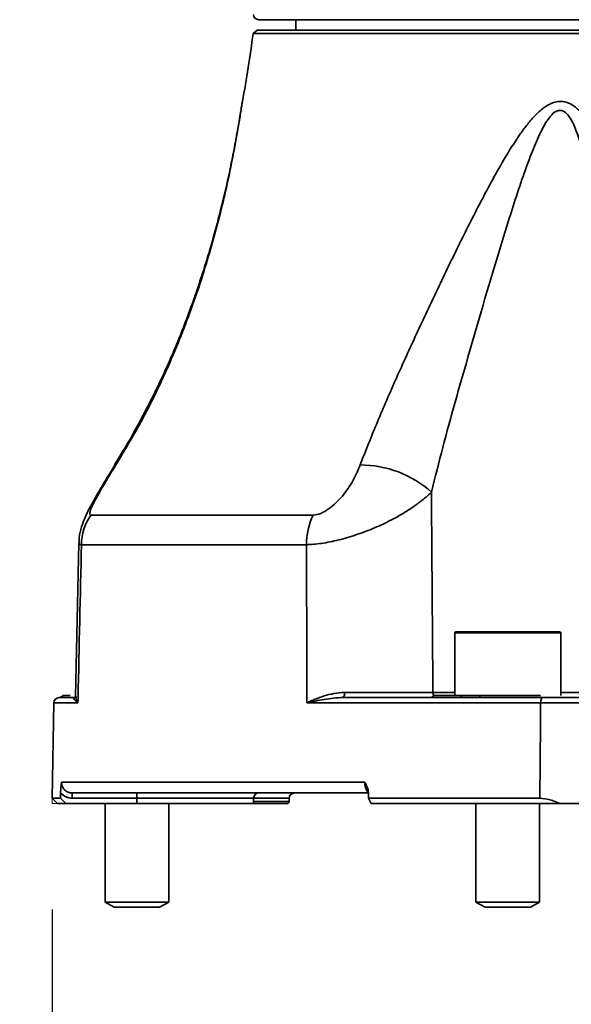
# Model space of a CAD drawing. Header units: millimetres. Extents: x 0 to 297, y 0 to 209.
# Tile 6 of 38: x 82.37 to 87.57, y 52.88 to 62.17. Entities that reach past the tile are written whole.
import ezdxf

# ---------------------------------------------------------------- set-up
doc = ezdxf.new("R2010")
doc.units = ezdxf.units.MM
doc.layers.add('图层0', color=7, linetype='Continuous')
doc.styles.add('SLDTEXTSTYLE0', font='SIMSUN.TTC')
doc.styles.add('SLDTEXTSTYLE5', font='SIMSUN.TTC', dxfattribs={"bigfont": 'bigfont'})
doc.dimstyles.new('SLDDIMSTYLE0', dxfattribs={"dimtxt": 4, "dimasz": 3, "dimexe": 0, "dimexo": 0.0625, "dimgap": 1, "dimtad": 2, "dimlfac": 10, "dimrnd": 1e-09, "dimzin": 12, "dimdsep": 46, "dimtxsty": 'SLDTEXTSTYLE0', "dimsah": 1, "dimcen": 0.09, "dimadec": 0, "dimazin": 3, "dimtfac": 1, "dimtofl": 0, "dimtmove": 0, "dimatfit": 3, "dimfxl": 0, "dimfrac": 2, "dimtolj": 1, "dimtzin": 12, "dimarcsym": 0})
doc.dimstyles.new('SLDDIMSTYLE10', dxfattribs={"dimtxt": 3.5, "dimasz": 3, "dimexe": 0, "dimexo": 0.0625, "dimgap": 0.875, "dimtad": 0, "dimtih": 1, "dimtoh": 1, "dimdec": 6, "dimlfac": 2, "dimrnd": 1e-09, "dimzin": 12, "dimdsep": 46, "dimtxsty": 'SLDTEXTSTYLE0', "dimblk1": 'NONE', "dimblk2": 'NONE', "dimsah": 1, "dimcen": 0, "dimadec": 0, "dimazin": 3, "dimtfac": 1, "dimtmove": 0, "dimatfit": 3, "dimldrblk": 'NONE', "dimfxl": 0, "dimfrac": 2, "dimtolj": 1, "dimtzin": 12, "dimarcsym": 0})
doc.dimstyles.new('SLDDIMSTYLE13', dxfattribs={"dimtxt": 3.5, "dimasz": 3, "dimexe": 0, "dimexo": 0.0625, "dimgap": 0.875, "dimtad": 0, "dimtih": 1, "dimtoh": 1, "dimlfac": 2, "dimrnd": 1e-09, "dimzin": 12, "dimdsep": 46, "dimtxsty": 'SLDTEXTSTYLE0', "dimblk1": 'NONE', "dimblk2": 'NONE', "dimsah": 1, "dimcen": 0, "dimadec": 0, "dimazin": 3, "dimtol": 1, "dimtp": 0.01, "dimtfac": 1, "dimtmove": 0, "dimatfit": 3, "dimldrblk": 'NONE', "dimfxl": 0, "dimfrac": 2, "dimtolj": 1, "dimarcsym": 0})
doc.dimstyles.new('SLDDIMSTYLE4', dxfattribs={"dimtxt": 3.5, "dimasz": 3, "dimexe": 0, "dimexo": 0.0625, "dimgap": 0.875, "dimtad": 0, "dimtih": 1, "dimtoh": 1, "dimlfac": 3, "dimrnd": 1e-09, "dimzin": 12, "dimdsep": 46, "dimtxsty": 'SLDTEXTSTYLE0', "dimblk1": 'NONE', "dimblk2": 'NONE', "dimsah": 1, "dimcen": 0, "dimadec": 0, "dimazin": 3, "dimtol": 1, "dimtp": 0.03, "dimtfac": 1, "dimtmove": 0, "dimatfit": 3, "dimldrblk": 'NONE', "dimfxl": 0, "dimfrac": 2, "dimtolj": 1, "dimarcsym": 0})
doc.dimstyles.new('SLDDIMSTYLE8', dxfattribs={"dimtxt": 3.5, "dimasz": 3, "dimexe": 0, "dimexo": 0.0625, "dimgap": 0.875, "dimtad": 0, "dimtih": 1, "dimtoh": 1, "dimlfac": 3, "dimrnd": 1e-09, "dimzin": 12, "dimdsep": 46, "dimtxsty": 'SLDTEXTSTYLE0', "dimblk1": 'NONE', "dimblk2": 'NONE', "dimsah": 1, "dimcen": 0, "dimadec": 0, "dimazin": 3, "dimtfac": 1, "dimtmove": 0, "dimatfit": 3, "dimldrblk": 'NONE', "dimfxl": 0, "dimfrac": 2, "dimtolj": 1, "dimtzin": 12, "dimarcsym": 0})
doc.dimstyles.new('SLDDIMSTYLE9', dxfattribs={"dimtxt": 3.5, "dimasz": 3, "dimexe": 0, "dimexo": 0.0625, "dimgap": 0.875, "dimtad": 0, "dimtih": 1, "dimtoh": 1, "dimlfac": 2, "dimrnd": 1e-09, "dimzin": 12, "dimdsep": 46, "dimtxsty": 'SLDTEXTSTYLE0', "dimblk1": 'NONE', "dimblk2": 'NONE', "dimsah": 1, "dimcen": 0, "dimadec": 0, "dimazin": 3, "dimtfac": 1, "dimtmove": 0, "dimatfit": 3, "dimldrblk": 'NONE', "dimfxl": 0, "dimfrac": 2, "dimtolj": 1, "dimtzin": 12, "dimarcsym": 0})

# ---------------------------------------------------------------- blocks, each defined once
blk = doc.blocks.new('_D_3')
at = {"layer": '图层0'}
for p, q in [((82.6725, 53.7721), (82.6725, 46.3568)), ((98.2725, 53.7721), (98.2725, 46.3568)), ((82.6725, 47.3568), (98.2725, 47.3568))]:
    blk.add_line(p, q, dxfattribs=at)
for points in [[(82.6725, 47.3568), (85.6725, 46.9068), (85.6725, 47.8068)], [(98.2725, 47.3568), (95.2725, 47.8068), (95.2725, 46.9068)]]:
    blk.add_solid(points, dxfattribs=at)
at = {"layer": '图层0', "char_height": 4, "attachment_point": 1, "style": 'SLDTEXTSTYLE0'}
for s, insert in [('%%c', (84.7694, 52.0114)), ('156', (89.1922, 52.0114))]:
    blk.add_mtext(s, dxfattribs=dict(at, insert=insert))
blk = doc.blocks.new('_D_7')
at = {"layer": '图层0'}
for p, q in [((70.2225, 76.7721), (53.3021, 76.7721)), ((54.3021, 76.7721), (54.3021, 54.7721)), ((81.7225, 54.7721), (53.3021, 54.7721))]:
    blk.add_line(p, q, dxfattribs=at)
for points in [[(54.3021, 76.7721), (53.8521, 73.7721), (54.7521, 73.7721)], [(54.3021, 54.7721), (54.7521, 57.7721), (53.8521, 57.7721)]]:
    blk.add_solid(points, dxfattribs=at)
at = {"layer": '图层0', "insert": (49.6476, 62.2804), "char_height": 4, "attachment_point": 1, "rotation": 90, "style": 'SLDTEXTSTYLE0'}
blk.add_mtext('220', dxfattribs=at)
blk = doc.blocks.new('_D_9')
at = {"layer": '图层0'}
for p, q in [((75.3225, 110.2971), (75.3225, 104.5851)), ((75.3225, 105.5851), (56.903, 105.5851)), ((75.3225, 105.5851), (90.4725, 105.5851))]:
    blk.add_line(p, q, dxfattribs=at)
for points in [[(75.3225, 105.5851), (78.3225, 105.1351), (78.3225, 106.0351)], [(90.4725, 105.5851), (87.4725, 106.0351), (87.4725, 105.1351)]]:
    blk.add_solid(points, dxfattribs=at)
at = {"layer": '图层0', "insert": (56.903, 110.2396), "char_height": 4, "attachment_point": 1, "style": 'SLDTEXTSTYLE0'}
blk.add_mtext('151.5', dxfattribs=at)
blk = doc.blocks.new('_D_10')
at = {"layer": '图层0'}
for p, q in [((72.7225, 71.3471), (72.7225, 64.7721)), ((72.7225, 65.7721), (56.903, 65.7721)), ((72.7225, 65.7721), (90.4725, 65.7721))]:
    blk.add_line(p, q, dxfattribs=at)
for points in [[(72.7225, 65.7721), (75.7225, 65.3221), (75.7225, 66.2221)], [(90.4725, 65.7721), (87.4725, 66.2221), (87.4725, 65.3221)]]:
    blk.add_solid(points, dxfattribs=at)
at = {"layer": '图层0', "insert": (56.903, 70.4266), "char_height": 4, "attachment_point": 1, "style": 'SLDTEXTSTYLE0'}
blk.add_mtext('177.5', dxfattribs=at)
blk = doc.blocks.new('_D_11')
at = {"layer": '图层0'}
for p, q in [((86.4225, 172.4221), (43.7225, 172.4221)), ((44.7225, 172.4221), (44.7225, 54.7721)), ((81.7225, 54.7721), (43.7225, 54.7721))]:
    blk.add_line(p, q, dxfattribs=at)
for centre, start, end in [((42.3947, 115.9249), 63.43495, 116.56505), ((42.3947, 111.2693), 243.43495, 296.56505)]:
    blk.add_arc(centre, 5.2051, start, end, dxfattribs=at)
for points in [[(44.7225, 172.4221), (44.2725, 169.4221), (45.1725, 169.4221)], [(44.7225, 54.7721), (45.1725, 57.7721), (44.2725, 57.7721)]]:
    blk.add_solid(points, dxfattribs=at)
at = {"layer": '图层0', "insert": (40.0679, 106.6137), "char_height": 4, "attachment_point": 1, "rotation": 90, "style": 'SLDTEXTSTYLE0'}
blk.add_mtext('1176.5', dxfattribs=at)
blk = doc.blocks.new('SW_SYMBOL_HOLE_DEPTH')
at = {"layer": '图层0', "color": 0}
for p, q in [((0, 875), (800, 875)), ((400, 875), (400, 75)), ((100, 555), (400, 75)), ((700, 555), (400, 75))]:
    blk.add_line(p, q, dxfattribs=at)
blk = doc.blocks.new('_D_19')
at = {"layer": '图层0'}
blk.add_line((194.1978, 127.557), (173.1442, 127.557), dxfattribs=at)
at = {"layer": '图层0', "xscale": 0.004072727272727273, "yscale": 0.004072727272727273, "zscale": 0.004072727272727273}
blk.add_blockref('SW_SYMBOL_HOLE_DEPTH', (186.9072, 127.8434), dxfattribs=at)
at = {"layer": '图层0', "attachment_point": 1, "style": 'SLDTEXTSTYLE0'}
for s, insert, char_height in [('0.03', (182.2517, 132.4579), 2), ('+', (181.0878, 132.4579), 2), ('%%c', (173.1442, 131.6298), 3.5), ('4', (177.0142, 131.6298), 3.5), ('6', (190.5735, 131.6298), 3.5), ('0', (182.2517, 130.1302), 2)]:
    blk.add_mtext(s, dxfattribs=dict(at, insert=insert, char_height=char_height))
blk = doc.blocks.new('_None')
blk = doc.blocks.new('_D_23')
at = {"layer": '图层0'}
blk.add_line((235.9549, 182.9788), (261.7804, 182.9788), dxfattribs=at)
at = {"layer": '图层0', "char_height": 3.5, "attachment_point": 1}
for s, insert, style in [(' 贯穿', (251.5964, 186.0505), 'SLDTEXTSTYLE5'), ('%%c', (241.616, 186.0505), 'SLDTEXTSTYLE0'), ('6-', (237.5424, 186.0505), 'SLDTEXTSTYLE0'), ('6.6', (245.486, 186.0505), 'SLDTEXTSTYLE0'), ('圆周均布', (241.5142, 181.9769), 'SLDTEXTSTYLE5')]:
    blk.add_mtext(s, dxfattribs=dict(at, insert=insert, style=style))
blk = doc.blocks.new('_D_24')
at = {"layer": '图层0'}
blk.add_line((192.5182, 91.6581), (176.8767, 91.6581), dxfattribs=at)
at = {"layer": '图层0', "char_height": 3.5, "attachment_point": 1, "style": 'SLDTEXTSTYLE0'}
for s, insert in [('%%c', (182.9871, 95.7308)), ('PCD', (176.8767, 95.7308)), ('50', (186.8571, 95.7308))]:
    blk.add_mtext(s, dxfattribs=dict(at, insert=insert))
blk = doc.blocks.new('_D_25')
at = {"layer": '图层0'}
blk.add_line((200.0449, 96.4062), (225.6667, 96.4062), dxfattribs=at)
at = {"layer": '图层0', "xscale": 0.004072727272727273, "yscale": 0.004072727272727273, "zscale": 0.004072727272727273}
blk.add_blockref('SW_SYMBOL_HOLE_DEPTH', (217.9268, 96.2651), dxfattribs=at)
at = {"layer": '图层0', "char_height": 3.5, "attachment_point": 1}
for s, insert, style in [('4 x  M6 ', (201.6324, 100.0514), 'SLDTEXTSTYLE0'), (' 7', (221.5931, 100.0514), 'SLDTEXTSTYLE0'), ('圆周均布', (205.5023, 95.9778), 'SLDTEXTSTYLE5')]:
    blk.add_mtext(s, dxfattribs=dict(at, insert=insert, style=style))
blk = doc.blocks.new('_D_28')
at = {"layer": '图层0'}
blk.add_line((213.01, 48.241), (234.0635, 48.241), dxfattribs=at)
at = {"layer": '图层0', "xscale": 0.004072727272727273, "yscale": 0.004072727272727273, "zscale": 0.004072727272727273}
blk.add_blockref('SW_SYMBOL_HOLE_DEPTH', (228.3605, 48.5274), dxfattribs=at)
at = {"layer": '图层0', "attachment_point": 1, "style": 'SLDTEXTSTYLE0'}
for s, insert, char_height in [('0.01', (223.7049, 53.1419), 2), ('+', (222.541, 53.1419), 2), ('%%c', (214.5975, 52.3137), 3.5), ('6', (218.4674, 52.3137), 3.5), ('6', (232.0267, 52.3137), 3.5), ('0', (223.7049, 50.8141), 2)]:
    blk.add_mtext(s, dxfattribs=dict(at, insert=insert, char_height=char_height))

msp = doc.modelspace()

# ---------------------------------------------------------------- linework, layer by layer
at = {"color": 7, "linetype": 'Continuous', "lineweight": 35}
for p, q in [((96.32245436, 62.17207843), (84.62245436, 62.17207843)), ((84.97245436, 62.17207843), (84.97245436, 62.07207843)), ((84.60683411, 62.07207843), (84.56879965, 62.04225637)), ((90.47245436, 62.04225637), (84.56879965, 62.04225637)), ((84.60683411, 62.07207843), (96.3380746, 62.07207843)), ((83.03828677, 57.49592613), (85.13671441, 57.49592613)), ((82.92541903, 57.23109224), (82.89411078, 55.7833638)), ((85.07279982, 57.21577009), (82.949236, 57.21577009)), ((86.47245436, 56.38207843), (86.47245436, 55.79207843)), ((86.48245436, 56.39207843), (87.46245436, 56.39207843)), ((87.47245436, 55.79207843), (87.47245436, 56.38207843)), ((82.77245466, 55.79207843), (82.77934413, 55.79207843)), ((82.77934413, 55.79207843), (82.84254856, 55.79207843)), ((86.27245436, 55.79207843), (86.54105432, 55.79207843)), ((86.54105432, 55.79207843), (86.71074417, 55.79207843)), ((86.71074417, 55.79207843), (87.28291051, 55.79207843)), ((82.6890519, 55.72295105), (82.67331214, 54.82122065)), ((82.73973783, 55.77207843), (82.87593006, 55.77207843)), ((82.87593006, 55.77207843), (82.90105095, 55.77207843)), ((87.28322268, 55.72295105), (85.07791481, 55.72295105)), ((85.41966541, 55.77207843), (86.51640289, 55.77207843)), ((86.6957893, 55.77207843), (87.30370695, 55.77207843)), ((82.76095251, 54.97382367), (85.62253923, 54.97382367)), ((85.65659821, 54.87207843), (82.86256188, 54.87207843)), ((82.86256188, 54.87207843), (82.86256188, 54.82338727)), ((83.47245436, 54.87207843), (83.47245436, 54.82338727)), ((82.67331214, 54.82122065), (82.72245436, 54.77207843)), ((82.67331214, 54.82122065), (82.75145788, 54.82122065)), ((82.80091605, 54.77207843), (82.72245436, 54.77207843)), ((82.80091605, 54.77207843), (82.75145788, 54.82122065)), ((83.47245436, 54.77207843), (82.80091605, 54.77207843)), ((83.47245436, 54.82338727), (82.86256188, 54.82338727)), ((83.17245436, 54.77207843), (83.17245436, 53.84207696)), ((83.47245436, 54.82338727), (83.47245436, 54.77207843)), ((84.57245436, 54.77207843), (83.47245436, 54.77207843)), ((83.77245436, 53.84207696), (83.77245436, 54.77207843)), ((84.57245436, 54.77207843), (84.57379793, 54.82338727)), ((84.88887708, 54.77207843), (84.57245436, 54.77207843)), ((84.90887403, 54.79172938), (84.90941901, 54.82295105)), ((85.65821374, 54.82122065), (85.68405726, 54.77207843)), ((85.65821374, 54.82122065), (87.27524359, 54.82122065)), ((87.46388865, 54.77207843), (85.68405726, 54.77207843)), ((86.67245436, 54.77207843), (86.67245436, 53.84207696)), ((87.27245436, 53.84207696), (87.27245436, 54.77207843)), ((83.17245436, 53.84207696), (83.25905436, 53.79207843)), ((83.17245436, 53.84207696), (83.77245436, 53.84207696)), ((83.68585436, 53.79207843), (83.77245436, 53.84207696)), ((86.67245436, 53.84207696), (86.75905436, 53.79207843)), ((86.67245436, 53.84207696), (87.27245436, 53.84207696)), ((87.18585436, 53.79207843), (87.27245436, 53.84207696)), ((83.25905436, 53.79207843), (83.68585436, 53.79207843)), ((86.75905436, 53.79207843), (87.18585436, 53.79207843))]:
    msp.add_line(p, q, dxfattribs=at)
at = {"color": 8, "linetype": 'Continuous', "lineweight": 35}
for p, q in [((83.26583315, 57.96790992), (83.27489321, 57.96839249)), ((87.47245436, 56.38207843), (86.47245436, 56.38207843)), ((86.26620409, 55.82120581), (86.47245436, 55.82120581)), ((87.47245436, 55.82120581), (87.75512871, 55.82120581)), ((82.91614943, 55.72295105), (82.6890519, 55.72295105)), ((84.57379793, 54.82338727), (83.47245436, 54.82338727)), ((84.57296894, 54.79172938), (84.90887403, 54.79172938)), ((84.90941901, 54.82295105), (84.5737865, 54.82295105))]:
    msp.add_line(p, q, dxfattribs=at)
at = {"color": 7, "linetype": 'Continuous', "lineweight": 18}
for p in [(82.67331214, 54.82122065), (82.72245436, 54.77207843)]:
    msp.add_line(p, (82.67245436, 54.77207843), dxfattribs=at)
at = {"color": 7, "linetype": 'Continuous', "lineweight": 35, "flags": 128}
for points in [[(86.6957893, 55.77207843), (86.69795126, 55.77241394), (86.70008421, 55.77341598), (86.70215951, 55.77507109), (86.70414933, 55.77735707), (86.70602694, 55.78024323), (86.70776717, 55.78369084), (86.70934664, 55.78765363), (86.71074417, 55.79207843)], [(87.27524359, 54.82122065), (87.28143664, 55.52111283), (87.28322268, 55.72295105)], [(87.30370695, 55.77207843), (87.2997539, 55.77113886), (87.29594943, 55.76835545), (87.2924365, 55.76383283), (87.28934715, 55.75774095), (87.28679748, 55.75030877), (87.28488331, 55.74181562), (87.2836766, 55.73258069), (87.28322268, 55.72295105)]]:
    msp.add_lwpolyline(points, dxfattribs=at)
at = {"color": 7, "linetype": 'Continuous', "lineweight": 35}
for centre, radius, start, end in [((84.62245436, 62.22207843), 0.05, 180, 270), ((74.64489597, 63.273571), 10, 349.199269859, 352.927137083), ((85.58019008, 56.95974347), 1.00864908, 48.216418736, 89.981538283), ((83.45963785, 57.20776399), 0.51046464, 145.631763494, 179.101339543), ((85.72964045, 57.21328769), 0.65684532, 154.513602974, 179.783463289), ((86.48245436, 56.38207843), 0.01, 90, 180), ((87.46245436, 56.38207843), 0.01, 0, 90), ((82.73967034, 55.82142855), 0.04935017, 270.078353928, 323.506475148), ((85.37435063, 55.80967429), 0.0588802, 320.318861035, 10.931178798), ((86.23245436, 55.82207843), 0.05, 270, 323.130102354), ((86.51296984, 55.80150224), 0.02962341, 276.654952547, 341.45071197), ((82.73904429, 55.72207843), 0.05, 90, 179), ((84.62378079, 54.82207843), 0.05, 90, 178.5), ((84.95941139, 54.82207843), 0.05, 90, 179), ((84.88887708, 54.79207843), 0.02, 270, 359)]:
    msp.add_arc(centre, radius, start, end, dxfattribs=at)
at = {"color": 8, "linetype": 'Continuous', "lineweight": 35}
msp.add_arc((86.32448961, 55.82141619), 0.0582859, 180.206807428, 210.221373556, dxfattribs=at)
at = {"color": 7, "linetype": 'Continuous', "lineweight": 35}
for centre, major_axis, ratio, start_param, end_param in [((90.47245436, -378.15174763), (0, 586.44922816), 0.0195198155, 0.7401320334, 0.7402562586), ((99.3375315, -378.15174763), (-13.30056998, 586.4492138), 0.0097548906, 0.7399107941, 0.7400350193)]:
    msp.add_ellipse(centre, major_axis=major_axis, ratio=ratio, start_param=start_param, end_param=end_param, dxfattribs=at)
for points, knots in [([(84.46779473, 61.39952612), (84.46720471, 61.39645092), (84.46638789, 61.39219363), (84.46559624, 61.3873079), (84.46533406, 61.38566478), (84.46522494, 61.38497206), (84.46513313, 61.38438589), (84.46501432, 61.38362164), (84.46451163, 61.38036572), (84.46202186, 61.36425649), (84.45362816, 61.31122418), (84.4410674, 61.23378742), (84.42182966, 61.12106877), (84.39284461, 60.9627411), (84.34782783, 60.73847998), (84.28282576, 60.45025999), (84.18790753, 60.08517411), (84.06281146, 59.67539013), (83.90625062, 59.24166842), (83.73588661, 58.84107782), (83.55934757, 58.48463626), (83.40522854, 58.20238417), (83.30220743, 58.03621658), (83.26143713, 57.97045625)], [0, 0, 0, 0, 0.00234544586, 0.0032470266, 0.00361951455, 0.00389433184, 0.00428737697, 0.00507718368, 0.00763839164, 0.02890281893, 0.05134193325, 0.07713889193, 0.10966241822, 0.15878749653, 0.21743784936, 0.30164579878, 0.39961149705, 0.51943117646, 0.63965065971, 0.75786678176, 0.85416308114, 0.94228548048, 1, 1, 1, 1]), ([(84.46488054, 61.38274321), (84.46485262, 61.38256205), (84.46472607, 61.38174077), (84.46384294, 61.37597071), (84.46190984, 61.3636804), (84.46110965, 61.35859293)], [0, 0, 0, 0, 0.1422606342, 0.644945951, 1, 1, 1, 1]), ([(85.58051508, 57.96839249), (85.63115731, 58.10334141), (85.68582527, 58.23910391), (85.80038375, 58.51254224), (85.8602979, 58.65021407), (85.98380899, 58.92753914), (86.04741402, 59.06719127), (86.17752522, 59.34841351), (86.24411792, 59.49017007), (86.37971562, 59.77460006), (86.44837779, 59.91659488), (86.58817836, 60.19974899), (86.65926043, 60.34093492), (86.76955175, 60.55120875), (86.80693452, 60.62102306), (86.88339354, 60.75923742), (86.92248037, 60.82770895), (87.00372802, 60.96252047), (87.045925, 61.02905301), (87.11333475, 61.12500374), (87.13652294, 61.15636343), (87.18503428, 61.21701958), (87.2101834, 61.24613459), (87.25014396, 61.28685906), (87.26384216, 61.29993594), (87.29226384, 61.32475351), (87.30707204, 61.33655702), (87.33766413, 61.3579576), (87.3534076, 61.3675434), (87.38611009, 61.38372002), (87.40298765, 61.39022393), (87.4369771, 61.39895618), (87.45441247, 61.40124426), (87.48892796, 61.40098362), (87.50575075, 61.39849281), (87.5386038, 61.38923299), (87.55444886, 61.38248759), (87.58435055, 61.36607766), (87.59860357, 61.35633806), (87.63940925, 61.32383768), (87.66342164, 61.29849622), (87.70792477, 61.24387357), (87.72842591, 61.2143945), (87.78542632, 61.12371398), (87.81798035, 61.05991608), (87.87767638, 60.92938492), (87.90466098, 60.86254553), (87.9548402, 60.72707973), (87.97803079, 60.65833011), (88.04289005, 60.4509725), (88.0797533, 60.31197868), (88.14381084, 60.03390554), (88.17091456, 59.89479239), (88.21573673, 59.61693729), (88.23343547, 59.47818723), (88.25870329, 59.20121872), (88.26627225, 59.06299875), (88.26967023, 58.78704744), (88.26551226, 58.64931809), (88.25414461, 58.5117027)], [0, 0, 0, 0, 0.0625, 0.0625, 0.125, 0.125, 0.1875, 0.1875, 0.25, 0.25, 0.3125, 0.3125, 0.375, 0.375, 0.40625, 0.40625, 0.4375, 0.4375, 0.46875, 0.46875, 0.484375, 0.484375, 0.5, 0.5, 0.5078125, 0.5078125, 0.515625, 0.515625, 0.5234375, 0.5234375, 0.53125, 0.53125, 0.5390625, 0.5390625, 0.546875, 0.546875, 0.5546875, 0.5546875, 0.5625, 0.5625, 0.578125, 0.578125, 0.59375, 0.59375, 0.625, 0.625, 0.65625, 0.65625, 0.6875, 0.6875, 0.75, 0.75, 0.8125, 0.8125, 0.875, 0.875, 0.9375, 0.9375, 1, 1, 1, 1]), ([(83.26568956, 57.96749926), (83.23911406, 57.92476952), (83.18230824, 57.8334336), (83.09999047, 57.69586538), (83.03189801, 57.57497252), (82.98284117, 57.47540181), (82.94900681, 57.38553251), (82.92755251, 57.30214966), (82.92794969, 57.24856284), (82.92807764, 57.23130136)], [0, 0, 0, 0, 0.1724392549, 0.3685933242, 0.5676924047, 0.6947102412, 0.8143817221, 0.9402083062, 1, 1, 1, 1]), ([(83.27489321, 57.96839249), (83.24318658, 57.91758257), (83.21247171, 57.86760673), (83.16824023, 57.79395705), (83.15381009, 57.76962796), (83.12577764, 57.72145753), (83.11222462, 57.69769389), (83.08714245, 57.65226606), (83.07550061, 57.63042189), (83.05478955, 57.58896787), (83.04585807, 57.56960843), (83.03278843, 57.53602139), (83.02860306, 57.52158483), (83.02787447, 57.50650701), (83.02856587, 57.50254586), (83.0319229, 57.49728896), (83.03457704, 57.49592613), (83.03828677, 57.49592613)], [0, 0, 0, 0, 0.25, 0.25, 0.375, 0.375, 0.5, 0.5, 0.625, 0.625, 0.75, 0.75, 0.875, 0.875, 0.9375, 0.9375, 1, 1, 1, 1]), ([(85.13671441, 57.49592613), (85.15848605, 57.49592613), (85.1828518, 57.50152676), (85.21996068, 57.51653235), (85.23257547, 57.5226829), (85.25728408, 57.53652929), (85.26948613, 57.54426146), (85.30567763, 57.56956626), (85.32862442, 57.58878961), (85.3719126, 57.62996966), (85.39246129, 57.65216646), (85.43060502, 57.69783144), (85.44845563, 57.72159564), (85.4814195, 57.76974181), (85.49650807, 57.79405806), (85.53825549, 57.86766742), (85.56145946, 57.91761402), (85.58051508, 57.96839249)], [0, 0, 0, 0, 0.125, 0.125, 0.1875, 0.1875, 0.25, 0.25, 0.375, 0.375, 0.5, 0.5, 0.625, 0.625, 0.75, 0.75, 1, 1, 1, 1]), ([(86.25227194, 57.71185977), (86.22024045, 57.68090855), (86.18483171, 57.65054184), (86.10744248, 57.5909058), (86.0654644, 57.56163653), (85.97442592, 57.50417036), (85.92518095, 57.47593112), (85.82271336, 57.42268091), (85.76955157, 57.39763097), (85.65911283, 57.35072821), (85.60290773, 57.32934936), (85.48993345, 57.29127292), (85.4325213, 57.27441226), (85.32134588, 57.24681876), (85.26673988, 57.23586932), (85.16449436, 57.22076075), (85.11627215, 57.21649868), (85.07279982, 57.21577009)], [0, 0, 0, 0, 0.125, 0.125, 0.25, 0.25, 0.375, 0.375, 0.5, 0.5, 0.625, 0.625, 0.75, 0.75, 0.875, 0.875, 1, 1, 1, 1]), ([(86.25227194, 57.71185977), (86.2549968, 57.33157967), (86.25776791, 56.95129957), (86.2605861, 56.57101945), (86.26243834, 56.32108158), (86.26431093, 56.07114369), (86.26620409, 55.82120581)], [0.010401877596, 0.010401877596, 0.010401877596, 0.010401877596, 0.021812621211, 0.021812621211, 0.021812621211, 0.029312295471, 0.029312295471, 0.029312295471, 0.029312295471]), ([(82.949236, 57.21577009), (82.93856909, 56.73453819), (82.92790316, 56.2533076), (82.91723818, 55.77207843), (82.91687526, 55.75570263), (82.91651235, 55.73932684), (82.91614943, 55.72295105)], [0.001563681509, 0.001563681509, 0.001563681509, 0.001563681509, 0.016006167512, 0.016006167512, 0.016006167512, 0.016497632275, 0.016497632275, 0.016497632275, 0.016497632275]), ([(85.07791481, 55.72295105), (85.07785614, 55.73932684), (85.07779757, 55.75570263), (85.07773908, 55.77207843), (85.07602023, 56.2533076), (85.07437473, 56.73453819), (85.07279982, 57.21577009)], [-0.000491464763, -0.000491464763, -0.000491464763, -0.000491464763, 0, 0, 0, 0.014442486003, 0.014442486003, 0.014442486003, 0.014442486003]), ([(82.77406685, 55.79475938), (82.77377986, 55.79416951), (82.77166454, 55.78982163), (82.76529014, 55.78400381), (82.75673655, 55.77799402), (82.74914956, 55.77481802), (82.74389222, 55.77339698), (82.74078674, 55.772812), (82.73926141, 55.77259947), (82.73887169, 55.77256133), (82.73883567, 55.77255781)], [0, 0, 0, 0, 0.0380748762, 0.2806427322, 0.486167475, 0.6531974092, 0.7724658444, 0.8686785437, 0.9878637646, 1, 1, 1, 1]), ([(82.89883763, 55.78326623), (82.89896985, 55.76826018), (82.899133, 55.749744), (82.91307968, 55.72749836), (82.91600973, 55.72315798), (82.91614943, 55.72295105)], [0, 0, 0, 0, 0.8028096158, 0.9905987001, 1, 1, 1, 1]), ([(85.43216249, 55.82083973), (85.39772793, 55.82085842), (85.36461213, 55.81688354), (85.30041009, 55.80488188), (85.26915579, 55.79668531), (85.20982511, 55.77815472), (85.18163159, 55.76779744), (85.14127048, 55.7514394), (85.12814089, 55.7458456), (85.10250845, 55.7344815), (85.08992475, 55.7286713), (85.07791481, 55.72295105)], [0, 0, 0, 0, 0.25, 0.25, 0.5, 0.5, 0.75, 0.75, 0.875, 0.875, 1, 1, 1, 1]), ([(85.43216249, 55.82083973), (85.50818018, 55.82079846), (85.58516129, 55.82077571), (85.70204934, 55.82076884), (85.74120885, 55.82077126), (85.81746048, 55.82078524), (85.85488099, 55.82079676), (85.92830876, 55.82082886), (85.96459659, 55.82084969), (86.03380686, 55.82089954), (86.06682549, 55.82092852), (86.16120733, 55.82102738), (86.21834887, 55.82111017), (86.26620409, 55.82120581)], [0, 0, 0, 0, 0.25, 0.25, 0.375, 0.375, 0.5, 0.5, 0.625, 0.625, 0.75, 0.75, 1, 1, 1, 1]), ([(82.87593006, 55.77207843), (82.8740145, 55.77207843), (82.87354091, 55.77001272), (82.87524642, 55.76390317), (82.87743562, 55.75979654), (82.88430894, 55.75050824), (82.88898927, 55.74531343), (82.90076366, 55.7344068), (82.90788578, 55.72867147), (82.91614943, 55.72295105)], [0, 0, 0, 0, 0.25, 0.25, 0.5, 0.5, 0.75, 0.75, 1, 1, 1, 1]), ([(85.41966541, 55.77207843), (85.38802361, 55.77207843), (85.35723543, 55.77001272), (85.29712128, 55.76390317), (85.2677477, 55.75979654), (85.21074166, 55.75050824), (85.18307628, 55.74531343), (85.12930156, 55.7344068), (85.10311684, 55.72867147), (85.07791481, 55.72295105)], [0, 0, 0, 0, 0.25, 0.25, 0.5, 0.5, 0.75, 0.75, 1, 1, 1, 1]), ([(86.6957893, 55.77207843), (86.66457609, 55.77207843), (86.63393233, 55.77196399), (86.57413178, 55.77196408), (86.54494633, 55.77207843), (86.51640289, 55.77207843)], [0, 0, 0, 0, 0.5, 0.5, 1, 1, 1, 1]), ([(87.72976737, 55.72207843), (87.71895703, 55.7221326), (87.70637937, 55.72218685), (87.67849392, 55.72229242), (87.66320179, 55.7223438), (87.62993696, 55.72244379), (87.61180314, 55.72249271), (87.57419547, 55.72258392), (87.55459587, 55.72262667), (87.51378977, 55.72270639), (87.49257825, 55.72274326), (87.45025902, 55.72280813), (87.42893724, 55.72283658), (87.38596077, 55.72288531), (87.36459691, 55.72290518), (87.32317289, 55.72293521), (87.30294513, 55.72294556), (87.28322268, 55.72295105)], [0, 0, 0, 0, 0.125, 0.125, 0.25, 0.25, 0.375, 0.375, 0.5, 0.5, 0.625, 0.625, 0.75, 0.75, 0.875, 0.875, 1, 1, 1, 1]), ([(87.30370695, 55.77207843), (87.32061231, 55.77207843), (87.33795083, 55.77207843), (87.37345804, 55.77207843), (87.39177042, 55.77207843), (87.42860824, 55.77207843), (87.44688444, 55.77207843), (87.48315877, 55.77207843), (87.50134039, 55.77207843), (87.53631749, 55.77207843), (87.55311734, 55.77207843), (87.58535279, 55.77207843), (87.60089617, 55.77207843), (87.62940909, 55.77207843), (87.64251675, 55.77207843), (87.66641885, 55.77207843), (87.67719987, 55.77207843), (87.6864661, 55.77207843)], [0, 0, 0, 0, 0.125, 0.125, 0.25, 0.25, 0.375, 0.375, 0.5, 0.5, 0.625, 0.625, 0.75, 0.75, 0.875, 0.875, 1, 1, 1, 1]), ([(82.75250783, 54.87035417), (82.75292277, 54.88976901), (82.75410338, 54.90840621), (82.7571291, 54.94266486), (82.75899876, 54.95849081), (82.76095251, 54.97382367)], [0, 0, 0, 0, 0.5, 0.5, 1, 1, 1, 1]), ([(82.76095251, 54.97382367), (82.76063384, 54.96034637), (82.76314838, 54.94689052), (82.77317974, 54.92227251), (82.78081406, 54.91088857), (82.79974984, 54.89216813), (82.81113228, 54.88469868), (82.8359028, 54.87465008), (82.84911541, 54.87207843), (82.86256188, 54.87207843)], [0, 0, 0, 0, 0.25, 0.25, 0.5, 0.5, 0.75, 0.75, 1, 1, 1, 1]), ([(85.65762448, 54.87035417), (85.65739167, 54.88976901), (85.65280474, 54.90840621), (85.6398353, 54.94266486), (85.63135427, 54.95849081), (85.62253923, 54.97382367)], [0, 0, 0, 0, 0.5, 0.5, 1, 1, 1, 1]), ([(82.86256188, 54.82338727), (82.85222775, 54.82338727), (82.84206898, 54.82442047), (82.82208934, 54.82847794), (82.81215996, 54.83155575), (82.78388985, 54.84358533), (82.7667566, 54.85538222), (82.75250783, 54.87035417)], [0, 0, 0, 0, 0.25, 0.25, 0.5, 0.5, 1, 1, 1, 1]), ([(87.46388865, 54.77207843), (87.4338529, 54.78718118), (87.40258016, 54.79945194), (87.33787725, 54.8166917), (87.30618949, 54.82122065), (87.27524359, 54.82122065)], [0, 0, 0, 0, 0.5, 0.5, 1, 1, 1, 1]), ([(87.69779565, 54.77207843), (87.68373383, 54.77207843), (87.66806121, 54.77207843), (87.63362548, 54.77207843), (87.6146277, 54.77207843), (87.57460544, 54.77207843), (87.55366284, 54.77207843), (87.50992603, 54.77207843), (87.48704869, 54.77207843), (87.46388865, 54.77207843)], [0, 0, 0, 0, 0.25, 0.25, 0.5, 0.5, 0.75, 0.75, 1, 1, 1, 1])]:
    msp.add_open_spline(points, degree=3, knots=knots, dxfattribs=at)
at = {"color": 8, "linetype": 'Continuous', "lineweight": 35}
for points, knots in [([(84.46782256, 61.39973952), (84.46758149, 61.39810906), (84.46700559, 61.39421398), (84.45841534, 61.33695883), (84.43514149, 61.18876024), (84.39099533, 60.93696079), (84.31153406, 60.54928187), (84.19270537, 60.07210663), (84.0159387, 59.50727917), (83.79284063, 58.93902062), (83.54489382, 58.42031989), (83.35517876, 58.10277456), (83.27489321, 57.96839249)], [0, 0, 0, 0, 0.0179388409, 0.042854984, 0.0891226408, 0.1765085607, 0.2658668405, 0.4176888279, 0.569548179, 0.7270903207, 0.8845072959, 1, 1, 1, 1]), ([(87.91101633, 58.65755139), (87.91203203, 58.67772568), (87.92279433, 58.89149066), (87.90318223, 59.30700389), (87.86101757, 59.90163958), (87.79151021, 60.40789977), (87.7117374, 60.81928613), (87.64267914, 61.07834967), (87.56903077, 61.24260679), (87.51482825, 61.30235198), (87.48109202, 61.31577899), (87.45542464, 61.31692002), (87.43260959, 61.30958208), (87.39989685, 61.28816932), (87.33873113, 61.22061122), (87.27004083, 61.08702215), (87.15346532, 60.80749796), (86.96836022, 60.24806901), (86.73280747, 59.46041973), (86.51409178, 58.7005188), (86.35761079, 58.13338564), (86.28738167, 57.85235551), (86.25227194, 57.71185977)], [0, 0, 0, 0, 0.0094652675, 0.1002930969, 0.1926121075, 0.2849190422, 0.3348834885, 0.385153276, 0.4082929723, 0.4189114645, 0.4238259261, 0.4265459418, 0.4319918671, 0.4354384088, 0.4452320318, 0.4734639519, 0.501959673, 0.5800659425, 0.7339343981, 0.866228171, 0.933123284, 1, 1, 1, 1]), ([(82.949236, 57.21577009), (82.9347881, 57.21700525), (82.91945552, 57.21831603), (82.92614623, 57.23037105), (82.92653228, 57.23106663)], [0, 0, 0, 0, 0.9422996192, 1, 1, 1, 1]), ([(82.73973783, 55.77207843), (82.73903273, 55.77206954), (82.73634642, 55.77203568), (82.73768973, 55.77205261), (82.73868045, 55.7720651)], [0, 0, 0, 0, 0.2624802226, 1, 1, 1, 1]), ([(85.65660392, 54.87731903), (85.65619196, 54.8774644), (85.65076935, 54.87937785), (85.64121202, 54.89344838), (85.63022543, 54.91833911), (85.62397696, 54.94718139), (85.62295602, 54.9661001), (85.62253923, 54.97382367)], [0, 0, 0, 0, 0.0221245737, 0.2912276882, 0.5571064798, 0.8191887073, 1, 1, 1, 1])]:
    msp.add_open_spline(points, degree=3, knots=knots, dxfattribs=at)

# ---------------------------------------------------------------- dimensions: what is measured, and where the dimension line sits
at = {"layer": '图层0'}
for p1, text, dimstyle, picture, middle in [((1.46060327, 1.0908017), '6-<> 贯穿\\P圆周均布', 'SLDDIMSTYLE8', '_D_23', (249.66142151, 182.47775125)), ((0.85078275, 0.60083071), '<>{\\fGDT;x}6', 'SLDDIMSTYLE4', '_D_19', (182.87726743, 130.09385102)), ((13.95363474, 4.85164052), 'PCD<>', 'SLDDIMSTYLE9', '_D_24', (183.90369813, 94.19487869)), ((1.71107887, 0.48550752), '<>{\\fGDT;x}6', 'SLDDIMSTYLE13', '_D_28', (224.33050983, 50.77781426))]:
    dim = msp.add_diameter_dim_2p(p1=p1, p2=(0, 0), text=text, dimstyle=dimstyle, dxfattribs=at)
    dim.commit()
    dim.dimension.update_dxf_attribs({"geometry": picture, "text_midpoint": middle, "dimtype": 163})
dim = msp.add_linear_dim(base=(44.72245436, 54.77207843), p1=(87.42245418, 172.42207843), p2=(82.72245436, 54.77207843), angle=90, text='(<>)', dimstyle='SLDDIMSTYLE0', dxfattribs=at)
dim.commit()
dim.dimension.update_dxf_attribs({"geometry": '_D_11', "text_midpoint": (44.72245436, 113.59707843), "dimtype": 160})
for base, p1, picture, middle in [((90.47245436, 105.58506054), (75.32245436, 111.29707843), '_D_9', (62.72245436, 105.58506054)), ((90.47245436, 65.77207843), (72.72245436, 72.34707843), '_D_10', (62.72245436, 65.77207843))]:
    dim = msp.add_linear_dim(base=base, p1=p1, p2=(90.47245436, 53.04724144), dimstyle='SLDDIMSTYLE0', dxfattribs=at)
    dim.commit()
    dim.dimension.update_dxf_attribs({"geometry": picture, "text_midpoint": middle, "dimtype": 160})
dim = msp.add_diameter_dim_2p(p1=(1.40860419, 0.55717158), p2=(0, 0), text='4 x  M6 {\\fGDT;x} 7\\P圆周均布\\P', dimstyle='SLDDIMSTYLE10', override={"dimpost": '<>'}, dxfattribs=at)
dim.commit()
dim.dimension.update_dxf_attribs({"geometry": '_D_25', "text_midpoint": (213.64954075, 96.19188409), "dimtype": 163})
dim = msp.add_linear_dim(base=(54.30210735, 54.77207843), p1=(71.22245436, 76.77207843), p2=(82.72245436, 54.77207843), angle=90, dimstyle='SLDDIMSTYLE0', dxfattribs=at)
dim.commit()
dim.dimension.update_dxf_attribs({"geometry": '_D_7', "text_midpoint": (54.30210735, 65.77207843), "dimtype": 160})
dim = msp.add_linear_dim(base=(98.27245436, 47.3568352), p1=(82.67245436, 54.77207843), p2=(98.27245436, 54.77207843), text='%%c<>', dimstyle='SLDDIMSTYLE0', dxfattribs=at)
dim.commit()
dim.dimension.update_dxf_attribs({"geometry": '_D_3', "text_midpoint": (90.47245436, 47.3568352), "dimtype": 160})

doc.saveas('drawing.dxf')
